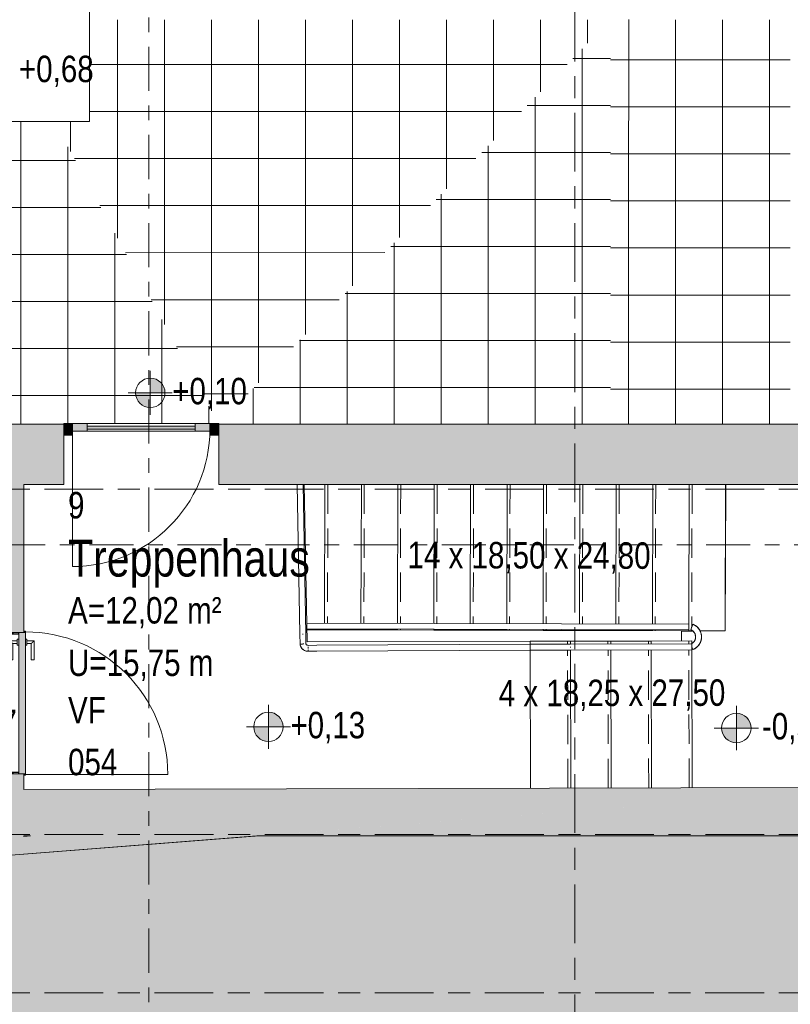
# Model space of a CAD drawing. Header units: metres. Extents: x 2 to 165, y -54 to 869.
# Tile 82 of 106: x 73.28 to 78.53, y -23.49 to -16.79. Entities that reach past the tile are written whole.
import ezdxf

# ---------------------------------------------------------------- set-up
doc = ezdxf.new("R2010")
doc.units = ezdxf.units.M
for name, pattern in [('_Rasterlinie_', [0.75, 0.4, -0.1, 0.15, -0.1]), ('_Schnittlinie_', [0.6, 0.3, -0.1, 0.1, -0.1]), ('_Verdeckte Linien_', [0.3, 0.2, -0.1])]:
    doc.linetypes.add(name, pattern=pattern)
for name, color, linetype, lineweight in [('A_Detailelemente', 7, 'Continuous', 9), ('A_Fassade', 113, 'Continuous', 5), ('A_Geländer', 7, 'Continuous', 5), ('A_Geschossdecken', 7, 'Continuous', 5), ('A_Geschossdecken_Oberflächenschraffur', 7, 'Continuous', 5), ('A_Hoehenkoten', 124, 'Continuous', 5), ('A_Körper', 7, 'Continuous', 5), ('A_Raster', 128, 'Continuous', 5), ('A_Raum-Txt', 16, 'Continuous', 5), ('A_Symbol-S_A', 172, 'Continuous', 5), ('A_Treppe', 38, 'Continuous', 5), ('A_Tuer', 128, 'Continuous', 5), ('A_Türen_Element', 128, 'Continuous', 5), ('A_Türen_Rahmen', 128, 'Continuous', 5), ('A_Wand', 244, 'Continuous', 5), ('A_Wand_Schraff', 1, 'Continuous', 5), ('A_Öffnung', 128, 'Continuous', 5), ('Allgemeines Modell', 7, 'Continuous', 5), ('Treppe - Beschriftungen', 50, 'Continuous', 5)]:
    doc.layers.add(name, color=color, linetype=linetype, lineweight=lineweight)
doc.styles.add('Arial', font='arial.ttf', dxfattribs={"width": 0.8, "height": 0.18})
doc.styles.add('Arial_B', font='txt', dxfattribs={"width": 0.8, "height": 0.25})
pattern_1 = [(0, (56.97275, -0.147), (0, 0.32), []), (90, (56.97275, -0.147), (-0.32, 2e-17), [])]
pattern_2 = [(359.991, (56.95475, -0.09), (5.03e-05, 0.32), []), (90, (56.95475, -0.09), (-0.32, 2e-17), [])]
pattern_3 = [(0.011, (56.99075, -0.138), (-6.14e-05, 0.32), []), (90, (56.99075, -0.138), (-0.32, 2e-17), [])]

# ---------------------------------------------------------------- blocks, each defined once
blk = doc.blocks.new('Typ des oberen Holms - Oberer Geländerholm_Innen_-8099197-AB- E0-  OK FFB')
at = {"layer": 'A_Geländer', "color": 250, "lineweight": 9}
for p, q in [((20.0564, -21.0384), (19.7874, -21.039)), ((19.7875, -21.0614), (19.7875, -21.0567)), ((19.7875, -21.079), (20.0565, -21.0784)), ((20.8874, -21.0365), (20.0564, -21.0384)), ((20.0565, -21.0784), (20.8875, -21.0765))]:
    blk.add_line(p, q, dxfattribs=at)
at = {"layer": 'A_Geländer', "color": 250, "lineweight": 9, "flags": 128}
blk.add_lwpolyline([(20.8875, -21.0545), (20.8875, -21.0565), (20.8875, -21.0584)], dxfattribs=at)
at = {"layer": 'A_Geländer', "color": 250, "lineweight": 9}
blk.add_open_spline([(20.0625, -21.0564), (20.0625, -21.0571), (20.0625, -21.0584), (20.0625, -21.0597), (20.0625, -21.0603)], degree=3, dxfattribs=at)
blk = doc.blocks.new('Typ des oberen Holms - Oberer Geländerholm_Innen_-V46-AB- E0-  OK FFB')
at = {"layer": 'A_Geländer', "color": 250, "lineweight": 9}
for p, q in [((20.0625, -21.0384), (19.7874, -21.039)), ((19.7875, -21.079), (19.7874, -21.039)), ((20.0626, -21.0784), (19.7875, -21.079)), ((20.8874, -21.0365), (20.0625, -21.0384)), ((20.8875, -21.0765), (20.0626, -21.0784)), ((20.8875, -21.0765), (20.8874, -21.0365))]:
    blk.add_line(p, q, dxfattribs=at)
blk = doc.blocks.new('Typ des oberen Holms - Oberer Geländerholm_Innen_-8099224-AB- E0-  OK FFB')
at = {"layer": 'A_Geländer', "color": 250, "lineweight": 9}
for p, q in [((20.8677, -20.9014), (18.2662, -20.8945)), ((18.2669, -20.9345), (20.8676, -20.9414))]:
    blk.add_line(p, q, dxfattribs=at)
at = {"layer": 'A_Geländer', "color": 250, "lineweight": 9, "flags": 128}
blk.add_lwpolyline([(20.8676, -20.9196), (20.8676, -20.9214), (20.8676, -20.9233)], dxfattribs=at)
blk = doc.blocks.new('Typ des oberen Holms - Oberer Geländerholm_Innen_-V47-AB- E0-  OK FFB')
at = {"layer": 'A_Geländer', "color": 250, "lineweight": 9}
for p, q in [((18.2662, -20.8945), (20.8677, -20.9014)), ((20.8677, -20.9014), (20.8676, -20.9414)), ((18.2669, -20.9345), (20.8676, -20.9414))]:
    blk.add_line(p, q, dxfattribs=at)
blk = doc.blocks.new('Typ des oberen Holms - Oberer Geländerholm_Innen_-8099314-AB- E0-  OK FFB')
at = {"layer": 'A_Geländer', "color": 250, "lineweight": 9}
for p, q in [((18.2012, -19.9509), (18.219, -20.97)), ((18.259, -20.9692), (18.2412, -19.9509)), ((18.219, -20.97), (18.2206, -21.0391)), ((18.2605, -21.0352), (18.259, -20.9692)), ((18.2605, -21.0352), (18.2598, -21.0353)), ((18.2754, -21.0612), (18.2754, -21.0564)), ((18.2754, -21.0729), (18.2754, -21.0716)), ((18.3342, -21.0461), (18.2755, -21.0464)), ((18.2755, -21.0864), (18.3344, -21.0861)), ((19.7874, -21.039), (18.3342, -21.0461)), ((18.3344, -21.0861), (19.7876, -21.079))]:
    blk.add_line(p, q, dxfattribs=at)
at = {"layer": 'A_Geländer', "color": 250, "lineweight": 9, "flags": 128}
for points in [[(18.2366, -20.9694), (18.239, -20.9694), (18.2413, -20.9693)], [(18.2413, -20.9693), (18.239, -20.9694), (18.2366, -20.9694)], [(18.2603, -21.0337), (18.2609, -21.0361), (18.2619, -21.0384), (18.2633, -21.0404), (18.2649, -21.0423), (18.2669, -21.0438), (18.2689, -21.045), (18.2722, -21.0461), (18.2755, -21.0464)], [(18.2457, -21.0365), (18.2406, -21.037), (18.2354, -21.0375), (18.2306, -21.038), (18.2264, -21.0384), (18.2233, -21.0388), (18.2213, -21.039), (18.2206, -21.0391)], [(18.2755, -21.0864), (18.2661, -21.0856), (18.257, -21.0833), (18.2484, -21.0794), (18.2406, -21.0741), (18.2338, -21.0676), (18.2282, -21.06), (18.224, -21.0516), (18.2209, -21.0404)], [(18.2213, -21.0391), (18.2233, -21.0389), (18.2265, -21.0386), (18.2306, -21.0383), (18.2354, -21.0378), (18.2367, -21.0377)], [(18.2754, -21.0687), (18.2754, -21.0664), (18.2754, -21.0641)], [(19.7875, -21.0567), (19.7875, -21.059), (19.7875, -21.0614)]]:
    blk.add_lwpolyline(points, dxfattribs=at)
at = {"layer": 'A_Geländer', "color": 250, "lineweight": 9}
for centre, major_axis, ratio, start_param, end_param in [((18.2406, -21.0371), (0.0197, 0.0034), 0.002116, 1.45208, 3.141593), ((18.2755, -21.0664), (0, 0.02), 0.005798, 1.453731, 1.687912), ((18.2755, -21.0664), (0, 0.02), 0.005798, 2.094395, 2.460676)]:
    blk.add_ellipse(centre, major_axis=major_axis, ratio=ratio, start_param=start_param, end_param=end_param, dxfattribs=at)
blk = doc.blocks.new('Typ des oberen Holms - Oberer Geländerholm_Innen_-V48-AB- E0-  OK FFB')
at = {"layer": 'A_Geländer', "color": 250, "lineweight": 9}
for p, q in [((18.219, -20.9698), (18.2012, -19.9509)), ((18.259, -20.969), (18.2412, -19.9509)), ((18.2605, -21.0348), (18.259, -20.969)), ((18.2206, -21.0388), (18.219, -20.9698)), ((18.334, -21.0461), (18.2753, -21.0464)), ((18.3342, -21.0861), (18.2754, -21.0864)), ((19.7874, -21.039), (18.334, -21.0461)), ((19.7876, -21.079), (18.3342, -21.0861)), ((19.7875, -21.059), (19.7874, -21.039)), ((19.7876, -21.079), (19.7875, -21.059))]:
    blk.add_line(p, q, dxfattribs=at)
for points, knots in [([(18.2754, -21.0464), (18.273, -21.0464), (18.2682, -21.0453), (18.2629, -21.0408), (18.261, -21.0367), (18.2605, -21.0348)], [1.373875, 1.373875, 1.373875, 1.373875, 1.841077, 2.30828, 2.699629, 2.699629, 2.699629, 2.699629]), ([(18.2754, -21.0864), (18.2711, -21.0864), (18.2625, -21.0854), (18.2502, -21.0809), (18.2394, -21.0737), (18.2305, -21.0642), (18.224, -21.053), (18.2214, -21.0441), (18.2207, -21.0393), (18.2206, -21.0388)], [1.373875, 1.373875, 1.373875, 1.373875, 1.607476, 1.841077, 2.074679, 2.30828, 2.541881, 2.775482, 2.804822, 2.804822, 2.804822, 2.804822])]:
    blk.add_open_spline(points, degree=3, knots=knots, dxfattribs=at)
blk = doc.blocks.new('Typ des oberen Holms - Oberer Geländerholm_Innen_-8099338-AB- E0-  OK FFB')
at = {"layer": 'A_Geländer', "color": 250, "lineweight": 9}
for p, q in [((20.8887, -20.9182), (20.8863, -20.9247)), ((20.8875, -21.0565), (20.8887, -21.0597))]:
    blk.add_line(p, q, dxfattribs=at)
at = {"layer": 'A_Geländer', "color": 250, "lineweight": 9, "flags": 128}
for points in [[(20.8805, -20.9402), (20.8824, -20.941), (20.8843, -20.9418), (20.8862, -20.9427), (20.888, -20.9437), (20.8898, -20.9448), (20.8916, -20.9459), (20.8933, -20.9471), (20.8949, -20.9484), (20.8965, -20.9497), (20.8981, -20.9511), (20.8995, -20.9526), (20.901, -20.9541), (20.9023, -20.9557), (20.9036, -20.9573), (20.9049, -20.959), (20.906, -20.9607), (20.9071, -20.9624), (20.9082, -20.9643), (20.9091, -20.9661), (20.91, -20.968), (20.9108, -20.9699), (20.9115, -20.9719), (20.9122, -20.9738), (20.9127, -20.9758), (20.9132, -20.9779), (20.9136, -20.9799), (20.9139, -20.982), (20.9142, -20.984), (20.9143, -20.9861), (20.9144, -20.9882), (20.9144, -20.9903), (20.9143, -20.9923), (20.9141, -20.9944), (20.9138, -20.9965), (20.9135, -20.9985), (20.9131, -21.0006), (20.9126, -21.0026), (20.912, -21.0046), (20.9113, -21.0066), (20.9106, -21.0085), (20.9098, -21.0104), (20.9089, -21.0123), (20.9079, -21.0141), (20.9069, -21.0159), (20.9057, -21.0177), (20.9046, -21.0194), (20.9033, -21.0211), (20.902, -21.0227), (20.9006, -21.0242), (20.8992, -21.0257), (20.8977, -21.0272), (20.8961, -21.0285), (20.8945, -21.0299), (20.8928, -21.0311), (20.8911, -21.0323), (20.8894, -21.0334), (20.8876, -21.0345), (20.8857, -21.0354), (20.8839, -21.0363)], [(20.8944, -21.0752), (20.8979, -21.0739), (20.9012, -21.0724), (20.9045, -21.0707), (20.9078, -21.069), (20.9109, -21.0671), (20.914, -21.0651), (20.917, -21.063), (20.9199, -21.0607), (20.9228, -21.0584), (20.9255, -21.0559), (20.9281, -21.0533), (20.9306, -21.0507), (20.9331, -21.0479), (20.9354, -21.045), (20.9375, -21.042), (20.9396, -21.039), (20.9415, -21.0359), (20.9434, -21.0327), (20.945, -21.0294), (20.9466, -21.026), (20.948, -21.0227), (20.9493, -21.0192), (20.9504, -21.0157), (20.9514, -21.0122), (20.9523, -21.0086), (20.953, -21.005), (20.9536, -21.0013), (20.954, -20.9977), (20.9543, -20.994), (20.9544, -20.9903), (20.9544, -20.9866), (20.9542, -20.983), (20.9539, -20.9793), (20.9534, -20.9757), (20.9528, -20.972), (20.9521, -20.9684), (20.9512, -20.9649), (20.9501, -20.9613), (20.949, -20.9578), (20.9477, -20.9544), (20.9462, -20.951), (20.9446, -20.9477), (20.9429, -20.9444), (20.9411, -20.9413), (20.9391, -20.9381), (20.937, -20.9351), (20.9348, -20.9322), (20.9325, -20.9293), (20.93, -20.9266), (20.9275, -20.9239), (20.9248, -20.9214), (20.9221, -20.9189), (20.9192, -20.9166), (20.9163, -20.9144), (20.9132, -20.9123), (20.9101, -20.9103), (20.907, -20.9085), (20.9037, -20.9067), (20.9004, -20.9052), (20.897, -20.9037), (20.8944, -20.9027)]]:
    blk.add_lwpolyline(points, dxfattribs=at)
blk = doc.blocks.new('Typ des oberen Holms - Oberer Geländerholm_Innen_-V49-AB- E0-  OK FFB')
at = {"layer": 'A_Geländer', "color": 250, "lineweight": 9}
for p, q in [((20.8805, -20.9402), (20.8944, -20.9027)), ((20.8875, -21.0565), (20.8944, -21.0752))]:
    blk.add_line(p, q, dxfattribs=at)
for radius, start in [(0.052, 292.83969), (0.092, 290.3901)]:
    blk.add_arc((20.8624, -20.989), radius, start, 69.6099, dxfattribs=at)
blk = doc.blocks.new('Fassade - TU DF 1 - mit Mittelpfosten - Fassade - TU DF 1 - mit Panikstange-8070116-AB- E0-  OK FFB')
at = {"layer": 'A_Fassade', "lineweight": 9}
h = blk.add_hatch(color=253, dxfattribs=at)
h.paths.add_polyline_path([(-0.4675, 0.047), (-0.4675, -0.003), (-0.3675, -0.003), (-0.3675, 0.047)], flags=0)
h.paths.add_polyline_path([(0.3675, 0.047), (0.3675, -0.003), (0.4675, -0.003), (0.4675, 0.047)], flags=0)
blk.add_hatch(color=253, dxfattribs=at).paths.add_polyline_path([(-0.3675, 0.034), (-0.3675, 0.014), (0.3675, 0.014), (0.3675, 0.034), (-0.2427, 0.034)], flags=0)
at = {"layer": 'A_Fassade', "color": 250, "lineweight": 9}
for p, q in [((0.4675, 0.034), (0.4675, 0.969)), ((-0.3675, 0.047), (-0.4675, 0.047)), ((-0.4675, 0.047), (-0.4675, -0.003)), ((0.3675, 0.047), (-0.3675, 0.047)), ((-0.3675, -0.003), (-0.3675, 0.047)), ((0.3675, 0.034), (-0.3675, 0.034)), ((-0.3675, 0.034), (-0.3675, 0.014)), ((-0.3675, 0.014), (0.3675, 0.014)), ((0.4675, 0.047), (0.3675, 0.047)), ((0.3675, 0.047), (0.3675, -0.003)), ((0.3675, 0.014), (0.3675, 0.034)), ((0.4675, -0.003), (0.4675, 0.047)), ((-0.4675, -0.003), (-0.3675, -0.003)), ((-0.3675, -0.003), (0.3675, -0.003)), ((0.3675, -0.003), (0.4675, -0.003))]:
    blk.add_line(p, q, dxfattribs=at)
blk.add_arc((0.4675, 0.034), 0.935, 90, 180, dxfattribs=at)
blk = doc.blocks.new('Rectangular Mullion - 60mm x 80mm 2-8070113-AB- E0-  OK FFB')
at = {"layer": 'A_Fassade', "lineweight": 9}
blk.add_hatch(color=253, dxfattribs=at).paths.add_polyline_path([(-0.06, -0.075), (-0.06, 0.005), (0, 0.005), (0, -0.075)], flags=0)
at = {"layer": 'A_Fassade', "color": 250, "lineweight": 9}
for p, q in [((-0.06, 0.005), (0, 0.005)), ((-0.06, -0.075), (-0.06, 0.005)), ((0, 0.005), (0, -0.075)), ((0, -0.075), (-0.06, -0.075))]:
    blk.add_line(p, q, dxfattribs=at)
blk = doc.blocks.new('Rectangular Mullion - 60mm x 80mm 2-8070115-AB- E0-  OK FFB')
at = {"layer": 'A_Fassade', "lineweight": 9}
blk.add_hatch(color=253, dxfattribs=at).paths.add_polyline_path([(0, -0.075), (0, 0.005), (-0.06, 0.005), (-0.06, -0.075)], flags=0)
at = {"layer": 'A_Fassade', "color": 250, "lineweight": 9}
for p, q in [((0, 0.005), (-0.06, 0.005)), ((-0.06, 0.005), (-0.06, -0.075)), ((0, -0.075), (0, 0.005)), ((-0.06, -0.075), (0, -0.075))]:
    blk.add_line(p, q, dxfattribs=at)
blk = doc.blocks.new('TU DF 1 - Stahl-Eckzarge flächenbündig - DL - 940 x 1960-8580552-AB- E0-  OK FFB')
at = {"layer": 'A_Tuer', "lineweight": 9}
h = blk.add_hatch(color=253, dxfattribs=at)
h.paths.add_polyline_path([(0.49, 0.185), (0.49, 0.195), (0.485, 0.195), (0.488, 0.193), (0.488, 0.185)], flags=0)
h.paths.add_polyline_path([(0.487, 0.185), (0.487, 0.193), (0.485, 0.195), (0.485, 0.185), (0.4866, 0.185)], flags=0)
h.paths.add_polyline_path([(0.48, 0.105), (0.48, 0.115), (0.478, 0.115), (0.478, 0.107), (0.472, 0.107), (0.472, 0.148), (0.48, 0.148), (0.48, 0.15), (0.47, 0.15), (0.47, 0.105)], flags=0)
h.paths.add_polyline_path([(-0.47, 0.105), (-0.47, 0.15), (-0.48, 0.1492), (-0.48, 0.148), (-0.472, 0.148), (-0.472, 0.107), (-0.478, 0.107), (-0.4785, 0.115), (-0.48, 0.115), (-0.48, 0.105), (-0.4785, 0.105)], flags=0)
h.paths.add_polyline_path([(-0.485, 0.195), (-0.49, 0.195), (-0.49, 0.185), (-0.488, 0.185), (-0.488, 0.193)], flags=0)
h.paths.add_polyline_path([(-0.485, 0.195), (-0.487, 0.193), (-0.4866, 0.185), (-0.485, 0.185)], flags=0)
blk.add_hatch(color=253, dxfattribs=at).paths.add_polyline_path([(0.481, 0.195), (-0.481, 0.195), (-0.48, 0.15), (0.48, 0.15), (0.481, 0.185)], flags=0)
at = {"layer": 'A_Tuer', "color": 250, "lineweight": 9}
for p, q in [((-0.435, 0.205), (-0.435, 0.195)), ((-0.435, 0.205), (-0.395, 0.205)), ((-0.425, 0.255), (-0.425, 0.205)), ((-0.295, 0.255), (-0.425, 0.255)), ((-0.425, 0.255), (-0.425, 0.205)), ((-0.295, 0.255), (-0.425, 0.255)), ((-0.405, 0.205), (-0.405, 0.235)), ((-0.405, 0.235), (-0.295, 0.235)), ((-0.405, 0.205), (-0.405, 0.235)), ((-0.405, 0.235), (-0.295, 0.235)), ((-0.395, 0.195), (-0.395, 0.205)), ((-0.295, 0.255), (-0.295, 0.235)), ((-0.295, 0.255), (-0.295, 0.235)), ((-0.435, 0.15), (-0.435, 0.14)), ((-0.395, 0.14), (-0.435, 0.14)), ((-0.425, 0.14), (-0.425, 0.09)), ((-0.425, 0.14), (-0.425, 0.09)), ((-0.405, 0.11), (-0.405, 0.14)), ((-0.405, 0.11), (-0.405, 0.14)), ((-0.395, 0.14), (-0.395, 0.15)), ((-0.425, 0.09), (-0.295, 0.09)), ((-0.425, 0.09), (-0.295, 0.09)), ((-0.295, 0.11), (-0.405, 0.11)), ((-0.295, 0.11), (-0.405, 0.11)), ((-0.295, 0.11), (-0.295, 0.09)), ((-0.295, 0.11), (-0.295, 0.09))]:
    blk.add_line(p, q, dxfattribs=at)
for points in [[(-0.405, 0.235), (-0.405, 0.235), (-0.4052, 0.2352), (-0.4057, 0.2357), (-0.4063, 0.2363), (-0.4069, 0.2369), (-0.4075, 0.2375), (-0.4081, 0.2381), (-0.4089, 0.2389), (-0.4098, 0.2398), (-0.4106, 0.2406), (-0.4112, 0.2412), (-0.4118, 0.2418), (-0.4124, 0.2424), (-0.413, 0.243), (-0.4137, 0.2437), (-0.4143, 0.2443), (-0.415, 0.245), (-0.4157, 0.2457), (-0.4163, 0.2463), (-0.417, 0.247), (-0.4176, 0.2476), (-0.4182, 0.2482), (-0.4188, 0.2488), (-0.4194, 0.2494), (-0.42, 0.25), (-0.4206, 0.2506), (-0.4213, 0.2513), (-0.4219, 0.2519), (-0.4225, 0.2525), (-0.4231, 0.2531), (-0.4237, 0.2537), (-0.4243, 0.2543), (-0.4248, 0.2548), (-0.425, 0.255), (-0.425, 0.255)], [(-0.405, 0.235), (-0.405, 0.235), (-0.4052, 0.2352), (-0.4057, 0.2357), (-0.4063, 0.2363), (-0.4069, 0.2369), (-0.4075, 0.2375), (-0.4081, 0.2381), (-0.4089, 0.2389), (-0.4098, 0.2398), (-0.4106, 0.2406), (-0.4112, 0.2412), (-0.4118, 0.2418), (-0.4124, 0.2424), (-0.413, 0.243), (-0.4137, 0.2437), (-0.4143, 0.2443), (-0.415, 0.245), (-0.4157, 0.2457), (-0.4163, 0.2463), (-0.417, 0.247), (-0.4176, 0.2476), (-0.4182, 0.2482), (-0.4188, 0.2488), (-0.4194, 0.2494), (-0.42, 0.25), (-0.4206, 0.2506), (-0.4213, 0.2513), (-0.4219, 0.2519), (-0.4225, 0.2525), (-0.4231, 0.2531), (-0.4237, 0.2537), (-0.4243, 0.2543), (-0.4248, 0.2548), (-0.425, 0.255), (-0.425, 0.255)], [(-0.425, 0.09), (-0.425, 0.09), (-0.4248, 0.0902), (-0.4243, 0.0907), (-0.4237, 0.0913), (-0.4231, 0.0919), (-0.4225, 0.0925), (-0.4219, 0.0931), (-0.4211, 0.0939), (-0.4202, 0.0948), (-0.4194, 0.0956), (-0.4188, 0.0962), (-0.4182, 0.0968), (-0.4176, 0.0974), (-0.417, 0.098), (-0.4163, 0.0987), (-0.4157, 0.0993), (-0.415, 0.1), (-0.4143, 0.1007), (-0.4137, 0.1013), (-0.413, 0.102), (-0.4124, 0.1026), (-0.4118, 0.1032), (-0.4112, 0.1038), (-0.4106, 0.1044), (-0.41, 0.105), (-0.4094, 0.1056), (-0.4087, 0.1063), (-0.4081, 0.1069), (-0.4075, 0.1075), (-0.4069, 0.1081), (-0.4063, 0.1087), (-0.4057, 0.1093), (-0.4052, 0.1098), (-0.405, 0.11), (-0.405, 0.11)], [(-0.425, 0.09), (-0.425, 0.09), (-0.4248, 0.0902), (-0.4243, 0.0907), (-0.4237, 0.0913), (-0.4231, 0.0919), (-0.4225, 0.0925), (-0.4219, 0.0931), (-0.4211, 0.0939), (-0.4202, 0.0948), (-0.4194, 0.0956), (-0.4188, 0.0962), (-0.4182, 0.0968), (-0.4176, 0.0974), (-0.417, 0.098), (-0.4163, 0.0987), (-0.4157, 0.0993), (-0.415, 0.1), (-0.4143, 0.1007), (-0.4137, 0.1013), (-0.413, 0.102), (-0.4124, 0.1026), (-0.4118, 0.1032), (-0.4112, 0.1038), (-0.4106, 0.1044), (-0.41, 0.105), (-0.4094, 0.1056), (-0.4087, 0.1063), (-0.4081, 0.1069), (-0.4075, 0.1075), (-0.4069, 0.1081), (-0.4063, 0.1087), (-0.4057, 0.1093), (-0.4052, 0.1098), (-0.405, 0.11), (-0.405, 0.11)]]:
    blk.add_open_spline(points, degree=3, knots=[0, 0, 0, 0, 0.083333, 0.125, 0.166667, 0.208333, 0.229167, 0.25, 0.291667, 0.333333, 0.354167, 0.375, 0.395833, 0.416667, 0.4375, 0.458333, 0.479167, 0.5, 0.520833, 0.541667, 0.5625, 0.583333, 0.604167, 0.625, 0.645833, 0.666667, 0.6875, 0.708333, 0.75, 0.770833, 0.791667, 0.833333, 0.875, 0.916667, 1, 1, 1, 1], dxfattribs=at)
at = {"layer": 'A_Türen_Element', "color": 250, "lineweight": 9}
for p, q in [((-0.481, 0.195), (0.481, 0.195)), ((-0.481, 0.1848), (-0.481, 0.195)), ((0.48, 0.15), (-0.48, 0.15)), ((0.481, 0.195), (0.481, 0.185))]:
    blk.add_line(p, q, dxfattribs=at)
at = {"layer": 'A_Türen_Rahmen', "color": 250, "lineweight": 9}
for p, q in [((-0.485, 0.195), (-0.49, 0.195)), ((-0.49, 0.195), (-0.49, 0.185)), ((-0.488, 0.185), (-0.488, 0.193)), ((-0.488, 0.193), (-0.487, 0.193)), ((-0.487, 0.193), (-0.487, 0.185)), ((-0.485, 0.185), (-0.485, 0.195)), ((-0.47, 0.15), (-0.48, 0.15)), ((-0.48, 0.148), (-0.472, 0.148)), ((-0.472, 0.148), (-0.472, 0.107)), ((-0.47, 0.105), (-0.47, 0.15)), ((0.48, 0.15), (0.47, 0.15)), ((0.47, 0.15), (0.47, 0.105)), ((0.472, 0.107), (0.472, 0.148)), ((0.472, 0.148), (0.48, 0.148)), ((0.49, 0.195), (0.485, 0.195)), ((0.485, 0.195), (0.485, 0.185)), ((0.487, 0.185), (0.487, 0.193)), ((0.487, 0.193), (0.488, 0.193)), ((0.488, 0.193), (0.488, 0.185)), ((0.49, 0.185), (0.49, 0.195)), ((-0.478, 0.115), (-0.48, 0.115)), ((-0.48, 0.105), (-0.47, 0.105)), ((-0.478, 0.107), (-0.478, 0.115)), ((-0.472, 0.107), (-0.478, 0.107)), ((0.47, 0.105), (0.48, 0.105)), ((0.478, 0.107), (0.472, 0.107)), ((0.48, 0.115), (0.478, 0.115)), ((0.478, 0.115), (0.478, 0.107))]:
    blk.add_line(p, q, dxfattribs=at)
at = {"layer": 'A_Öffnung', "color": 250, "lineweight": 9}
blk.add_line((0.485, 0.195), (0.485, 1.165), dxfattribs=at)
blk.add_arc((0.485, 0.195), 0.97, 90, 180, dxfattribs=at)
blk = doc.blocks.new('Allgemeines Modell 2 - Allgemeines Modell 2-8102502-AB- E0-  OK FFB')
at = {"layer": 'Allgemeines Modell', "color": 250, "lineweight": 9}
for p, q in [((15.9925, -17.4815), (15.9925, -13.4815)), ((16.7875, -13.4815), (15.9925, -13.4815)), ((16.7875, -13.4815), (16.7875, -17.4815)), ((15.9925, -17.4815), (16.7875, -17.4815))]:
    blk.add_line(p, q, dxfattribs=at)
blk = doc.blocks.new('FP_63-AB- E0-  OK FFB')
at = {"layer": 'A_Geschossdecken_Oberflächenschraffur'}
for p, q in [((20.4581, -18.1649), (20.4584, -16.789)), ((20.4581, -18.1649), (20.4584, -16.789)), ((20.7781, -18.1649), (20.7783, -16.7891)), ((20.7781, -18.1649), (20.7783, -16.7891)), ((21.0981, -18.1649), (21.0983, -16.7891)), ((21.0981, -18.1649), (21.0983, -16.7891)), ((21.418, -18.1649), (21.4183, -16.7891)), ((21.418, -18.1649), (21.4183, -16.7891)), ((20.3339, -17.0631), (21.5589, -17.0631)), ((20.3339, -17.0631), (21.5589, -17.0631)), ((20.3339, -17.383), (21.5589, -17.383)), ((20.3339, -17.383), (21.5589, -17.383)), ((20.3339, -17.7028), (21.5589, -17.7029)), ((20.3339, -17.7028), (21.5589, -17.7029)), ((20.3339, -18.0227), (21.5589, -18.0228)), ((20.3339, -18.0227), (21.5589, -18.0228)), ((20.4578, -19.5407), (20.4581, -18.1649)), ((20.4578, -19.5407), (20.4581, -18.1649)), ((20.7778, -19.5407), (20.7781, -18.1649)), ((20.7778, -19.5407), (20.7781, -18.1649)), ((21.0978, -19.5407), (21.0981, -18.1649)), ((21.0978, -19.5407), (21.0981, -18.1649)), ((21.4178, -19.5408), (21.418, -18.1649)), ((21.4178, -19.5408), (21.418, -18.1649)), ((20.3339, -18.3426), (21.5589, -18.3426)), ((20.3339, -18.3426), (21.5589, -18.3426)), ((20.3339, -18.6625), (21.5589, -18.6625)), ((20.3339, -18.6625), (21.5589, -18.6625)), ((20.3339, -18.9824), (21.5589, -18.9824)), ((20.3339, -18.9824), (21.5589, -18.9824)), ((20.334, -19.3023), (21.5589, -19.3023)), ((20.334, -19.3023), (21.5589, -19.3023))]:
    blk.add_line(p, q, dxfattribs=at)
blk = doc.blocks.new('Höhenkoten - Kreuz gefüllt-6114407-AB- E0-  OK FFB')
at = {"layer": 'A_Hoehenkoten'}
h = blk.add_hatch(color=256, dxfattribs=at)
edge = h.paths.add_edge_path(flags=0)
edge.add_line((0.001, 0.0014), (0, 0.0014))
edge.add_line((0, 0.0014), (0, 0.0024))
edge.add_arc((0, 0.0014), 0.001, 0, 90, ccw=False)
h = blk.add_hatch(color=256, dxfattribs=at)
edge = h.paths.add_edge_path(flags=0)
edge.add_line((-0.001, 0.0014), (0, 0.0014))
edge.add_line((0, 0.0014), (0, 0.0004))
edge.add_arc((0, 0.0014), 0.001, 180, 270, ccw=False)
for p, q in [((0, 0.0029), (0, -0.0001)), ((0, 0.0014), (0, 0.0024)), ((0, 0.0024), (0, 0.0014)), ((0, 0.0024), (0, 0.0014)), ((0, 0.0014), (0, 0.0024)), ((-0.0015, 0.0014), (0.0015, 0.0014)), ((-0.001, 0.0014), (0, 0.0014)), ((0, 0.0014), (-0.001, 0.0014)), ((0, 0.0014), (-0.001, 0.0014)), ((-0.001, 0.0014), (0, 0.0014)), ((0.001, 0.0014), (0, 0.0014)), ((0, 0.0014), (0, 0.0004)), ((0, 0.0004), (0, 0.0014)), ((0, 0.0014), (0.001, 0.0014)), ((0, 0.0014), (0.001, 0.0014)), ((0.001, 0.0014), (0, 0.0014)), ((0, 0.0014), (0, 0.0004)), ((0, 0.0004), (0, 0.0014))]:
    blk.add_line(p, q, dxfattribs=at)
for start, end in [(90, 180), (90, 180), (360, 90), (360, 90), (180, 270), (180, 270), (270, 0), (270, 360)]:
    blk.add_arc((0, 0.0014), 0.001, start, end, dxfattribs=at)

msp = doc.modelspace()

# ---------------------------------------------------------------- hatches: boundary and pattern name
at = {"layer": 'A_Detailelemente'}
msp.add_hatch(color=254, dxfattribs=at).paths.add_polyline_path([(51.902, -54.4148), (77.4513, -54.4148), (80.5244, -54.2056), (80.1513, -36.8112), (80.0781, -22.7324), (80.2131, -22.7302), (80.2097, -22.1926), (79.3208, -22.1925), (79.3208, -22.3447), (74.888, -22.3447), (68.8708, -22.8148), (68.1056, -22.9398), (62.485, -23.8754), (55.9472, -24.6782), (55.9565, -23.7715), (54.4146, -23.7261), (49.3424, -24.1316), (49.3836, -24.53), (43.5577, -24.9824), (45.2582, -37.7282), (44.79, -37.7499), (45.6, -43.9934), (45.4259, -44.0056), (45.4895, -44.3841), (44.9351, -44.4382), (45.0202, -45.3657), (44.363, -45.426), (44.5058, -46.9819), (45.6586, -46.8841), (46.2534, -54.4148)], flags=0)
at = {"layer": 'A_Geschossdecken_Oberflächenschraffur'}
h = msp.add_hatch(dxfattribs=at)
h.set_pattern_fill('FP_524', color=256, style=0, pattern_type=2)
h.set_pattern_definition(pattern_3)
h.paths.add_polyline_path([(74.6395, -19.5409), (77.3067, -16.7893), (73.7603, -16.7893), (73.7603, -17.4815), (73.5195, -17.4815), (74.6368, -19.5359), (74.6395, -19.5359)], flags=0)
h = msp.add_hatch(dxfattribs=at)
h.set_pattern_fill('FP_524', color=256, style=0, pattern_type=2)
h.set_pattern_definition(pattern_3)
h.paths.add_polyline_path([(74.6395, -19.5409), (77.3067, -16.7893), (73.7603, -16.7893), (73.7603, -17.4815), (73.5195, -17.4815), (74.6368, -19.5359), (74.6395, -19.5359)], flags=0)
h = msp.add_hatch(dxfattribs=at)
h.set_pattern_fill('FP_523', color=256, style=0, pattern_type=2)
h.set_pattern_definition(pattern_2)
h.paths.add_polyline_path([(77.3067, -19.5409), (77.3067, -16.7893), (74.6395, -19.5409), (76.6001, -19.5409)], flags=0)
h = msp.add_hatch(dxfattribs=at)
h.set_pattern_fill('FP_523', color=256, style=0, pattern_type=2)
h.set_pattern_definition(pattern_2)
h.paths.add_polyline_path([(77.3067, -19.5409), (77.3067, -16.7893), (74.6395, -19.5409), (76.6001, -19.5409)], flags=0)
h = msp.add_hatch(dxfattribs=at)
h.set_pattern_fill('FP_522', color=256, style=0, pattern_type=2)
h.set_pattern_definition(pattern_1)
h.paths.add_polyline_path([(73.5845, -19.5409), (73.5845, -19.5359), (73.6445, -19.5359), (73.6445, -19.5379), (74.5795, -19.5379), (74.5795, -19.5359), (74.6368, -19.5359), (73.5195, -17.4815), (73.143, -17.4815), (73.143, -19.5409), (73.313, -19.5409)], flags=0)
h = msp.add_hatch(dxfattribs=at)
h.set_pattern_fill('FP_522', color=256, style=0, pattern_type=2)
h.set_pattern_definition(pattern_1)
h.paths.add_polyline_path([(73.5845, -19.5409), (73.5845, -19.5359), (73.6445, -19.5359), (73.6445, -19.5379), (74.5795, -19.5379), (74.5795, -19.5359), (74.6368, -19.5359), (73.5195, -17.4815), (73.143, -17.4815), (73.143, -19.5409), (73.313, -19.5409)], flags=0)
at = {"layer": 'A_Wand_Schraff', "lineweight": 9}
for points in [[(73.5845, -19.9509), (73.5845, -19.5409), (73.128, -19.5409), (73.128, -19.9509), (73.313, -19.9509)], [(79.3208, -19.9509), (79.6942, -19.9509), (79.6942, -19.5409), (74.6395, -19.5409), (74.6395, -19.9509), (78.8453, -19.9509)], [(73.313, -22.1467), (79.1208, -22.1331), (79.1208, -22.0131), (73.313, -22.0267)], [(68.8612, -22.8142), (77.5326, -22.1368), (75.9443, -22.1405), (69.0655, -22.6779), (69.0655, -22.7231), (69.4177, -22.7216), (68.8708, -22.8126)]]:
    msp.add_hatch(color=253, dxfattribs=at).paths.add_polyline_path(points, flags=0)
h = msp.add_hatch(color=253, dxfattribs=at)
h.paths.add_polyline_path([(72.943, -22.375), (73.313, -22.3461), (73.313, -21.9198), (72.943, -21.9198), (72.943, -22.3447)], flags=0)
h.paths.add_polyline_path([(73.313, -20.9598), (73.313, -19.9509), (73.128, -19.9509), (73.128, -19.9809), (72.943, -19.9809), (72.943, -20.9598), (73.2321, -20.9598)], flags=0)
h = msp.add_hatch(color=253, dxfattribs=at)
h.paths.add_polyline_path([(78.8453, -22.3426), (79.1208, -22.3426), (79.1208, -22.1331), (77.5326, -22.1368), (74.8988, -22.3426), (76.6001, -22.3426)], flags=0)
h.paths.add_polyline_path([(73.313, -22.3426), (73.3579, -22.3426), (75.9443, -22.1405), (73.313, -22.1467)], flags=0)

# ---------------------------------------------------------------- linework, layer by layer
at = {"layer": 'A_Geschossdecken', "color": 253, "lineweight": 9}
for p, q in [((75.2206, -19.9509), (75.2414, -21.0222)), ((78.0917, -19.9509), (78.089, -20.9475)), ((77.8663, -20.9491), (77.7897, -20.9497)), ((77.7897, -20.9497), (77.7899, -21.0162)), ((78.089, -20.9475), (77.9175, -20.9487)), ((75.2414, -21.0222), (76.7602, -21.0186)), ((76.7602, -21.0186), (76.7602, -21.039)), ((76.7603, -21.079), (76.7625, -22.0186))]:
    msp.add_line(p, q, dxfattribs=at)
at = {"layer": 'A_Körper', "color": 253, "lineweight": 9}
for p, q in [((74.8855, -22.3447), (70.0822, -22.72)), ((74.888, -22.3447), (74.8855, -22.3447))]:
    msp.add_line(p, q, dxfattribs=at)
at = {"layer": 'A_Raster', "linetype": '_Rasterlinie_', "lineweight": 9}
for p, q in [((77.0642, -53.073), (77.0642, 37.0621)), ((88.1031, -19.9826), (15.5195, -19.9826)), ((88.1031, -22.3326), (15.5195, -22.3326)), ((88.1025, -23.4099), (15.5195, -23.4099))]:
    msp.add_line(p, q, dxfattribs=at)
at = {"layer": 'A_Symbol-S_A', "linetype": '_Schnittlinie_', "lineweight": 9}
for p, q in [((74.1638, -32.2734), (74.1638, 28.6584)), ((22.1587, -20.3624), (86.6263, -20.3624))]:
    msp.add_line(p, q, dxfattribs=at)
at = {"layer": 'A_Treppe', "color": 250, "lineweight": 9}
for p, q in [((75.363, -19.9509), (75.3604, -20.8948)), ((75.611, -19.9509), (75.6084, -20.8954)), ((75.859, -19.9509), (75.8564, -20.8961)), ((76.107, -19.9509), (76.1044, -20.8968)), ((76.355, -19.9509), (76.3524, -20.8974)), ((76.603, -19.9509), (76.6004, -20.8981)), ((76.851, -19.9509), (76.8484, -20.8988)), ((77.099, -19.9509), (77.0964, -20.8994)), ((77.347, -19.9509), (77.3444, -20.9001)), ((77.595, -19.9509), (77.5924, -20.9008)), ((77.843, -19.9509), (77.8404, -20.9014)), ((78.091, -19.9509), (78.0883, -20.9475)), ((75.2398, -20.9399), (75.3603, -20.9402)), ((75.3603, -20.9348), (75.3603, -20.9402)), ((75.3603, -20.9402), (75.6083, -20.9408)), ((75.6083, -20.9354), (75.6083, -20.9408)), ((75.6083, -20.9408), (75.8563, -20.9415)), ((75.8563, -20.9361), (75.8563, -20.9415)), ((75.8563, -20.9415), (76.1043, -20.9422)), ((76.1043, -20.9368), (76.1043, -20.9422)), ((76.1043, -20.9422), (76.3523, -20.9428)), ((76.3523, -20.9374), (76.3523, -20.9428)), ((76.3523, -20.9428), (76.6003, -20.9435)), ((76.6003, -20.9381), (76.6003, -20.9435)), ((76.6003, -20.9435), (76.8483, -20.9442)), ((76.8483, -20.9388), (76.8483, -20.9442)), ((76.8483, -20.9442), (77.0963, -20.9448)), ((77.0963, -20.9394), (77.0963, -20.9448)), ((77.0963, -20.9448), (77.3443, -20.9455)), ((77.3443, -20.9401), (77.3443, -20.9455)), ((77.3443, -20.9455), (77.5923, -20.9462)), ((77.5923, -20.9408), (77.5923, -20.9462)), ((77.5923, -20.9462), (77.8403, -20.9468)), ((77.8403, -20.9414), (77.8403, -20.9468)), ((77.8403, -20.9468), (77.8631, -20.9469)), ((77.9167, -20.947), (78.0883, -20.9475)), ((77.0352, -21.018), (76.7602, -21.0186)), ((76.7602, -21.039), (76.7602, -21.0186)), ((77.3102, -21.0173), (77.0352, -21.018)), ((77.0352, -21.0384), (77.0352, -21.018)), ((77.5852, -21.0167), (77.3102, -21.0173)), ((77.3102, -21.0377), (77.3102, -21.0173)), ((77.8602, -21.0161), (77.5852, -21.0167)), ((77.5852, -21.0371), (77.5852, -21.0167)), ((77.8602, -21.033), (77.8602, -21.0161)), ((76.7625, -22.0186), (76.7603, -21.079)), ((77.0375, -22.018), (77.0353, -21.0784)), ((77.3125, -22.0173), (77.3103, -21.0777)), ((77.5875, -22.0167), (77.5853, -21.0771)), ((77.8625, -22.0161), (77.8603, -21.0765))]:
    msp.add_line(p, q, dxfattribs=at)
at = {"layer": 'A_Treppe', "color": 250, "linetype": '_Verdeckte Linien_', "lineweight": 9}
for p, q in [((75.383, -19.9509), (75.3804, -20.8948)), ((75.631, -19.9509), (75.6284, -20.8955)), ((75.879, -19.9509), (75.8764, -20.8962)), ((76.127, -19.9509), (76.1244, -20.8968)), ((76.375, -19.9509), (76.3724, -20.8975)), ((76.623, -19.9509), (76.6204, -20.8982)), ((76.871, -19.9509), (76.8684, -20.8988)), ((77.119, -19.9509), (77.1164, -20.8995)), ((77.367, -19.9509), (77.3644, -20.9002)), ((77.615, -19.9509), (77.6124, -20.9008)), ((77.863, -19.9509), (77.8604, -20.921)), ((75.3803, -20.9348), (75.3803, -20.9402)), ((75.6283, -20.9355), (75.6283, -20.9409)), ((75.8763, -20.9362), (75.8763, -20.9416)), ((76.1243, -20.9368), (76.1243, -20.9422)), ((76.3723, -20.9375), (76.3723, -20.9429)), ((76.6203, -20.9382), (76.6203, -20.9436)), ((76.8683, -20.9388), (76.8683, -20.9442)), ((77.1163, -20.9395), (77.1163, -20.9449)), ((77.3643, -20.9402), (77.3643, -20.9456)), ((77.6123, -20.9408), (77.6123, -20.9462)), ((77.8603, -20.945), (77.8603, -20.9469)), ((77.0152, -21.0384), (77.0152, -21.018)), ((77.2902, -21.0378), (77.2902, -21.0174)), ((77.5652, -21.0371), (77.5652, -21.0167)), ((77.8402, -21.0365), (77.8402, -21.0161)), ((77.0175, -22.018), (77.0153, -21.0784)), ((77.2925, -22.0174), (77.2903, -21.0778)), ((77.5675, -22.0167), (77.5653, -21.0771)), ((77.8425, -22.0161), (77.8403, -21.0765))]:
    msp.add_line(p, q, dxfattribs=at)
at = {"layer": 'A_Wand', "color": 250, "lineweight": 9}
for p, q in [((73.5845, -19.5409), (72.683, -19.5409)), ((73.5845, -19.9509), (73.5845, -19.5409)), ((79.6942, -19.5409), (74.6395, -19.5409)), ((74.6395, -19.5409), (74.6395, -19.9509)), ((73.313, -20.9598), (73.313, -19.9509)), ((73.313, -19.9509), (73.5845, -19.9509)), ((74.6395, -19.9509), (79.3208, -19.9509)), ((72.943, -20.9598), (73.313, -20.9598)), ((73.313, -21.9198), (72.943, -21.9198)), ((73.313, -22.0267), (73.313, -21.9198)), ((79.1208, -22.0131), (73.313, -22.0267)), ((68.8612, -22.8142), (74.8988, -22.3426)), ((73.313, -22.3461), (73.313, -22.3426)), ((73.3579, -22.3426), (73.313, -22.3461)), ((73.313, -22.3426), (73.3579, -22.3426)), ((74.8988, -22.3426), (79.3208, -22.3426))]:
    msp.add_line(p, q, dxfattribs=at)

# ---------------------------------------------------------------- block references
at = {"layer": 'A_Fassade', "color": 250, "lineweight": 9, "extrusion": (0, 0, -1)}
msp.add_blockref('Rectangular Mullion - 60mm x 80mm 2-8070113-AB- E0-  OK FFB', (-73.5845, -19.5409), dxfattribs=at)
at = {"layer": 'A_Fassade', "color": 250, "lineweight": 9, "rotation": 180}
msp.add_blockref('Fassade - TU DF 1 - mit Mittelpfosten - Fassade - TU DF 1 - mit Panikstange-8070116-AB- E0-  OK FFB', (74.112, -19.5409), dxfattribs=at)
at = {"layer": 'A_Fassade', "color": 250, "lineweight": 9}
msp.add_blockref('Rectangular Mullion - 60mm x 80mm 2-8070115-AB- E0-  OK FFB', (74.6395, -19.5409), dxfattribs=at)
at = {"layer": 'A_Geländer', "color": 250, "lineweight": 9}
for name in ['Typ des oberen Holms - Oberer Geländerholm_Innen_-8099314-AB- E0-  OK FFB', 'Typ des oberen Holms - Oberer Geländerholm_Innen_-V48-AB- E0-  OK FFB', 'Typ des oberen Holms - Oberer Geländerholm_Innen_-8099224-AB- E0-  OK FFB', 'Typ des oberen Holms - Oberer Geländerholm_Innen_-V47-AB- E0-  OK FFB', 'Typ des oberen Holms - Oberer Geländerholm_Innen_-8099338-AB- E0-  OK FFB', 'Typ des oberen Holms - Oberer Geländerholm_Innen_-V49-AB- E0-  OK FFB', 'Typ des oberen Holms - Oberer Geländerholm_Innen_-8099197-AB- E0-  OK FFB', 'Typ des oberen Holms - Oberer Geländerholm_Innen_-V46-AB- E0-  OK FFB']:
    msp.add_blockref(name, (56.9727, 0), dxfattribs=at)
at = {"layer": 'A_Geschossdecken', "color": 253, "lineweight": 9}
msp.add_blockref('FP_63-AB- E0-  OK FFB', (56.9727, 0), dxfattribs=at)
at = {"layer": 'A_Hoehenkoten', "xscale": 99.99999999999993, "yscale": 99.99999999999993, "zscale": 99.99999999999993}
for p in [(74.1737, -19.4684), (74.9783, -21.7409), (78.1641, -21.7488)]:
    msp.add_blockref('Höhenkoten - Kreuz gefüllt-6114407-AB- E0-  OK FFB', p, dxfattribs=at)
at = {"layer": 'A_Tuer', "color": 250, "lineweight": 9, "rotation": 269.9999999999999}
msp.add_blockref('TU DF 1 - Stahl-Eckzarge flächenbündig - DL - 940 x 1960-8580552-AB- E0-  OK FFB', (73.128, -21.4398), dxfattribs=at)
at = {"layer": 'Allgemeines Modell', "color": 250, "lineweight": 9}
msp.add_blockref('Allgemeines Modell 2 - Allgemeines Modell 2-8102502-AB- E0-  OK FFB', (56.9727, 0), dxfattribs=at)

# ---------------------------------------------------------------- texts
at = {"layer": 'A_Hoehenkoten', "char_height": 0.18, "attachment_point": 1, "line_spacing_factor": 0.941778, "style": 'Arial'}
for s, insert, width in [('+0,68', (73.2794, -17.0342), 0.601593), ('+0,10', (74.323, -19.2262), 0.601593), ('+0,13', (75.1277, -21.4988), 0.601593), ('-0,59', (78.3382, -21.5066), 0.542095)]:
    msp.add_mtext(s, dxfattribs=dict(at, insert=insert, width=width))
at = {"layer": 'A_Raum-Txt', "attachment_point": 1}
for s, insert, char_height, width, style in [('9', (73.6138, -20.0028), 0.18, 0.134683, 'Arial'), ('Treppenhaus', (73.6138, -20.3282), 0.25, 2.110041, 'Arial_B'), ('A=12,02 m²', (73.6138, -20.718), 0.18, 1.244219, 'Arial'), ('U=15,75 m', (73.6138, -21.0747), 0.18, 1.180084, 'Arial'), ('VF', (73.6138, -21.3973), 0.18, 0.307848, 'Arial'), ('054', (73.6138, -21.75), 0.18, 0.40405, 'Arial')]:
    msp.add_mtext(s, dxfattribs=dict(at, insert=insert, char_height=char_height, width=width, style=style))
at = {"layer": 'A_Tuer', "char_height": 0.18, "attachment_point": 1, "style": 'Arial'}
for s, insert, width in [('ML 96', (72.6531, -21.2067), 0.667004), ('ML 197', (72.5948, -21.4845), 0.801687)]:
    msp.add_mtext(s, dxfattribs=dict(at, insert=insert, width=width))
at = {"layer": 'Treppe - Beschriftungen', "color": 7, "char_height": 0.18, "attachment_point": 1, "style": 'Arial'}
for s, insert, width, rotation in [('14 x 18,50 x 24,80', (75.9256, -20.3413), 1.949704, 359.84629), ('4 x 18,25 x 27,50', (76.5459, -21.2813), 1.81502, 0.13361)]:
    msp.add_mtext(s, dxfattribs=dict(at, insert=insert, width=width, rotation=rotation))

doc.saveas('drawing.dxf')
